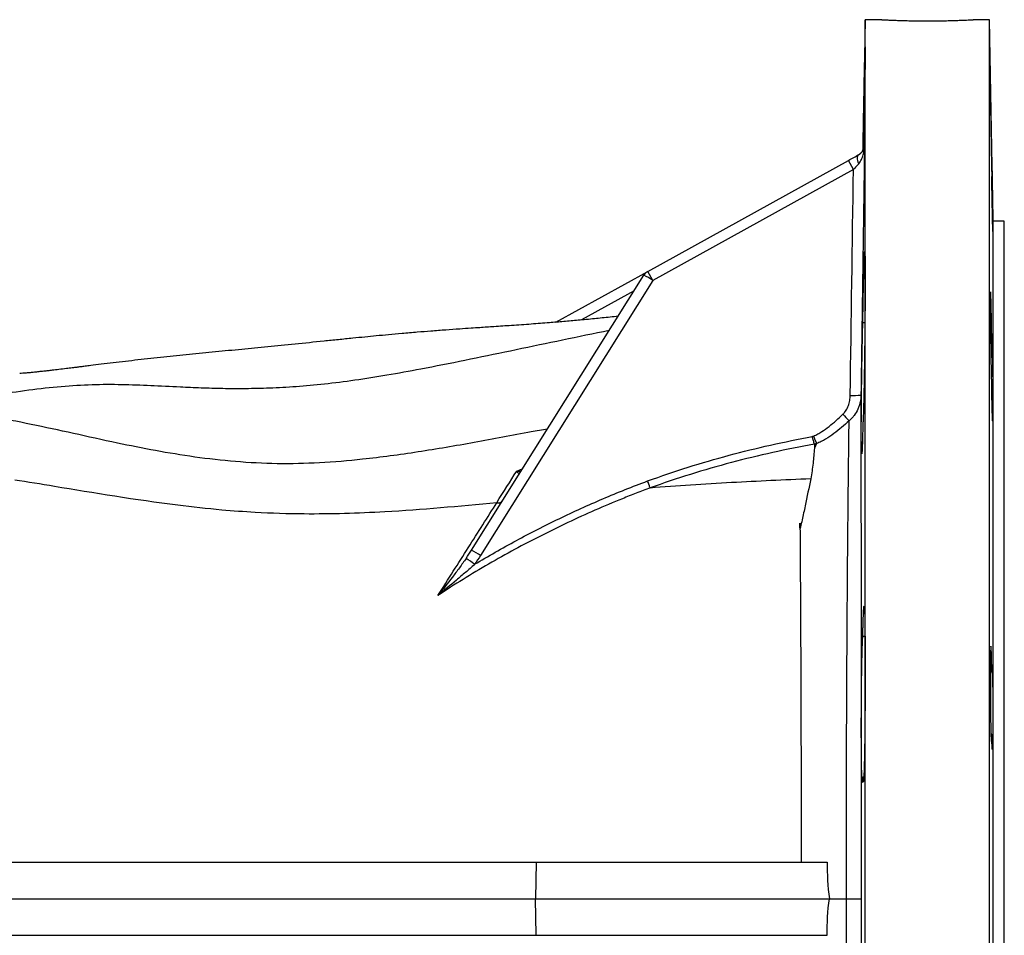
# Model space of a CAD drawing. Header units: millimetres. Extents: x 2453 to 4632, y 822 to 5880.
# Tile 9 of 14: x 4094 to 4632, y 1444 to 1944. Entities that reach past the tile are written whole.
import ezdxf

# ---------------------------------------------------------------- set-up
doc = ezdxf.new("R2010")
doc.units = ezdxf.units.MM
doc.header["$LTSCALE"] = 2

msp = doc.modelspace()

# ---------------------------------------------------------------- linework, layer by layer
at = {"color": 7, "linetype": 'Continuous', "lineweight": 25}
for p, q in [((4556.15, 1944.42), (4554.91, 1873.32)), ((4565.23, 1944.42), (4556.15, 1944.42)), ((4556.15, 1464.42), (4556.15, 1944.42)), ((4624.15, 1944.42), (4615.15, 1944.42)), ((4626.07, 1834.42), (4624.15, 1944.42)), ((4624.15, 1464.42), (4624.15, 1944.42)), ((4437.5, 1807), (4547.03, 1867.6)), ((4549.79, 1862.63), (4547.03, 1867.6)), ((4549.79, 1862.63), (4440.26, 1802.02)), ((4632.15, 1834.42), (4626.07, 1834.42)), ((4626.07, 1464.42), (4626.07, 1834.42)), ((4632.15, 1464.42), (4632.15, 1834.42)), ((4387.28, 1779.21), (4437.5, 1807)), ((4440.26, 1802.02), (4437.5, 1807)), ((4341.17, 1654.71), (4435.33, 1804.94)), ((4440.26, 1802.02), (4346.1, 1651.8)), ((4556.02, 1778.87), (4554.87, 1778.87)), ((4624.67, 1769), (4625.31, 1769)), ((4529.67, 1712.97), (4528.43, 1710.38)), ((4556.07, 1607.58), (4554.87, 1607.58)), ((4624.55, 1588.45), (4625.31, 1588.45)), ((4625.31, 1554.17), (4624.84, 1554.17)), ((4554.87, 1530.91), (4555.41, 1530.91)), ((3908.88, 1484.42), (4376.4, 1484.42)), ((4376.4, 1484.42), (4376.05, 1464.42)), ((4376.4, 1484.42), (4535.48, 1484.42)), ((3909.75, 1464.42), (4376.05, 1464.42)), ((4376.4, 1444.42), (4376.05, 1464.42)), ((4376.05, 1464.42), (4536.6, 1464.42)), ((4536.6, 1464.42), (4545.9, 1464.42)), ((4556.15, 984.42), (4556.15, 1464.42)), ((4624.15, 984.42), (4624.15, 1464.42)), ((4626.07, 1094.42), (4626.07, 1464.42)), ((4632.15, 1094.42), (4632.15, 1464.42)), ((3908.88, 1444.42), (4376.4, 1444.42)), ((4376.4, 1444.42), (4535.48, 1444.42))]:
    msp.add_line(p, q, dxfattribs=at)
at = {"color": 8, "linetype": 'Continuous', "lineweight": 25}
for p, q in [((4429.91, 1796.3), (4401.24, 1780.44)), ((4365.85, 1697.96), (4369.14, 1699.33))]:
    msp.add_line(p, q, dxfattribs=at)
at = {"color": 7, "linetype": 'Continuous', "lineweight": 25, "flags": 128}
for points in [[(4552.62, 1865.75), (4552.31, 1866.61), (4552.09, 1867.44), (4551.95, 1868.22), (4551.91, 1868.93), (4551.96, 1869.54), (4552.11, 1870.06), (4552.34, 1870.45), (4552.66, 1870.72)], [(4545.9, 1464.42), (4547.61, 1464.42), (4549.16, 1464.42), (4550.53, 1464.42), (4551.69, 1464.42), (4552.61, 1464.42), (4553.3, 1464.42), (4553.73, 1464.42), (4553.9, 1464.42)]]:
    msp.add_lwpolyline(points, dxfattribs=at)
at = {"color": 7, "linetype": 'Continuous', "lineweight": 25}
for centre, radius, start, end in [((4440.41, 1801.75), 6, 118.9568, 147.923), ((4409.55, 1755.64), 55.63, 56.4938, 62.3952), ((4549.87, 1772.11), 32.9, 266.7839, 276.9851), ((4726.71, 1904.07), 253.12, 223.7825, 224.8862), ((4315.39, 1605.41), 55.63, 56.4938, 62.3952), ((4285.16, 1571.31), 95.15, 52.7016, 56.0852)]:
    msp.add_arc(centre, radius, start, end, dxfattribs=at)
for points, knots in [([(4565.23, 1944.41), (4565.21, 1944.41), (4565.13, 1944.42), (4565.71, 1944.39), (4566.99, 1944.32), (4568.95, 1944.23), (4571.52, 1944.13), (4574.59, 1944.01), (4578.14, 1943.91), (4582, 1943.83), (4586.12, 1943.78), (4590.32, 1943.76), (4594.55, 1943.78), (4598.62, 1943.84), (4602.48, 1943.92), (4605.96, 1944.02), (4609.03, 1944.13), (4611.53, 1944.24), (4613.44, 1944.33), (4614.85, 1944.4), (4615.04, 1944.41), (4615.15, 1944.42)], [0, 0, 0, 0, 0.018969, 0.0733839, 0.1262368, 0.1806198, 0.2335223, 0.287956, 0.3409073, 0.3953956, 0.4483187, 0.5027801, 0.5556419, 0.6100368, 0.6628999, 0.7172926, 0.7702175, 0.8246755, 0.8776264, 0.9321155, 1, 1, 1, 1]), ([(4555, 1873.48), (4555.02, 1874.44), (4555.07, 1878.01), (4555.19, 1884.47), (4555.33, 1892.49), (4555.47, 1900.23), (4555.6, 1907.44), (4555.73, 1913.92), (4555.84, 1919.49), (4555.94, 1923.97), (4556.02, 1927.28), (4556.08, 1929.26), (4556.13, 1929.92), (4556.15, 1929.18), (4556.15, 1927.13), (4556.13, 1923.75), (4556.09, 1919.21), (4556.02, 1913.59), (4555.94, 1907.07), (4555.85, 1899.82), (4555.73, 1892.07), (4555.61, 1884.03), (4555.52, 1878.27), (4555.46, 1875.34), (4555.46, 1875.05)], [0, 0, 0, 0, 0.017796, 0.066643, 0.115491, 0.164343, 0.213195, 0.262045, 0.310896, 0.359743, 0.408589, 0.457429, 0.506269, 0.555103, 0.603938, 0.652769, 0.701601, 0.750433, 0.799265, 0.848102, 0.896938, 0.945781, 0.994623, 1, 1, 1, 1]), ([(4624.55, 1907.69), (4624.55, 1907.69), (4624.54, 1907.81), (4624.53, 1907.37), (4624.53, 1906.32), (4624.54, 1904.47), (4624.57, 1902.01), (4624.6, 1898.95), (4624.65, 1895.42), (4624.7, 1891.49), (4624.77, 1887.29), (4624.84, 1882.93), (4624.91, 1878.53), (4624.99, 1874.22), (4625.06, 1870.12), (4625.14, 1866.37), (4625.23, 1862.22), (4625.28, 1860.09), (4625.31, 1858.75)], [0, 0, 0, 0, 0.002129, 0.06574, 0.129351, 0.192958, 0.256565, 0.320173, 0.383781, 0.447395, 0.511009, 0.574632, 0.638255, 0.701885, 0.765516, 0.82915, 0.892785, 1, 1, 1, 1]), ([(4625.31, 1867.94), (4625.3, 1868.76), (4625.27, 1870.85), (4625.21, 1874.5), (4625.14, 1878.81), (4625.07, 1883.21), (4624.99, 1887.57), (4624.91, 1891.76), (4624.84, 1895.67), (4624.77, 1899.17), (4624.71, 1902.19), (4624.65, 1904.6), (4624.6, 1906.43), (4624.58, 1907.04), (4624.57, 1907.35)], [0, 0, 0, 0, 0.055864, 0.141684, 0.227505, 0.313336, 0.399166, 0.485005, 0.570843, 0.656682, 0.74252, 0.828351, 0.914181, 1, 1, 1, 1]), ([(4552.54, 1870.65), (4552.86, 1870.83), (4553.13, 1871.01), (4553.61, 1871.4), (4553.82, 1871.6), (4554.39, 1872.22), (4554.68, 1872.64), (4555.14, 1873.52), (4555.3, 1873.96), (4555.46, 1874.64), (4555.5, 1874.86), (4555.55, 1875.31), (4555.57, 1875.54), (4555.57, 1875.77)], [0, 0, 0, 0, 0.125, 0.125, 0.25, 0.25, 0.5, 0.5, 0.75, 0.75, 0.875, 0.875, 1, 1, 1, 1]), ([(4552.62, 1865.75), (4552.94, 1866.1), (4553.22, 1866.47), (4553.72, 1867.24), (4553.94, 1867.64), (4554.53, 1868.87), (4554.84, 1869.73), (4555.32, 1871.46), (4555.5, 1872.34), (4555.68, 1873.68), (4555.73, 1874.13), (4555.8, 1875.02), (4555.82, 1875.47), (4555.83, 1875.92)], [0, 0, 0, 0, 0.125, 0.125, 0.25, 0.25, 0.5, 0.5, 0.75, 0.75, 0.875, 0.875, 1, 1, 1, 1]), ([(4552.66, 1870.72), (4552.98, 1870.89), (4553.25, 1871.08), (4553.75, 1871.47), (4553.97, 1871.68), (4554.56, 1872.31), (4554.86, 1872.74), (4555.34, 1873.63), (4555.51, 1874.08), (4555.69, 1874.77), (4555.74, 1875), (4555.8, 1875.46), (4555.82, 1875.69), (4555.83, 1875.92)], [0, 0, 0, 0, 0.125, 0.125, 0.25, 0.25, 0.5, 0.5, 0.75, 0.75, 0.875, 0.875, 1, 1, 1, 1]), ([(4555.57, 1875.77), (4555.61, 1875.79), (4555.65, 1875.81), (4555.7, 1875.84), (4555.74, 1875.86), (4555.78, 1875.89), (4555.83, 1875.92)], [0, 0, 0, 0, 0.00886035, 0.00886035, 0.00886035, 0.01769109, 0.01769109, 0.01769109, 0.01769109]), ([(4547.03, 1867.6), (4548.01, 1868.14), (4548.98, 1868.68), (4550.86, 1869.72), (4551.78, 1870.23), (4552.66, 1870.72)], [0, 0, 0, 0, 0.5, 0.5, 1, 1, 1, 1]), ([(4625.31, 1867.94), (4625.33, 1867.31), (4625.34, 1866.62), (4625.37, 1865.14), (4625.39, 1864.36), (4625.42, 1862.72), (4625.43, 1861.87), (4625.46, 1860.52), (4625.47, 1860.06), (4625.49, 1859.13), (4625.5, 1858.66), (4625.52, 1857.24), (4625.54, 1856.27), (4625.56, 1854.79), (4625.57, 1854.3), (4625.59, 1853.29), (4625.6, 1852.78), (4625.64, 1850.25), (4625.68, 1848.25), (4625.72, 1845.77), (4625.73, 1845.27), (4625.74, 1844.3), (4625.75, 1843.82), (4625.77, 1842.4), (4625.79, 1841.48), (4625.81, 1839.69), (4625.83, 1838.82), (4625.85, 1837.17), (4625.86, 1836.39), (4625.88, 1834.91), (4625.89, 1834.22), (4625.9, 1832.97), (4625.91, 1832.4), (4625.92, 1831.37), (4625.92, 1830.9), (4625.93, 1830.12), (4625.93, 1829.79), (4625.93, 1829.27), (4625.93, 1829.08), (4625.92, 1828.83), (4625.92, 1828.78), (4625.91, 1828.8), (4625.9, 1828.89), (4625.89, 1829.19), (4625.88, 1829.42), (4625.85, 1830.28), (4625.83, 1831.11), (4625.77, 1833.29), (4625.74, 1834.59), (4625.69, 1836.85), (4625.68, 1837.66), (4625.64, 1839.33), (4625.63, 1840.2), (4625.59, 1842.01), (4625.57, 1842.95), (4625.54, 1844.88), (4625.52, 1845.86), (4625.49, 1847.83), (4625.47, 1848.83), (4625.43, 1850.85), (4625.42, 1851.88), (4625.39, 1853.88), (4625.37, 1854.87), (4625.35, 1856.34), (4625.34, 1856.83), (4625.33, 1857.8), (4625.32, 1858.28), (4625.31, 1858.75)], [0, 0, 0, 0, 0.03125, 0.03125, 0.0625, 0.0625, 0.09375, 0.09375, 0.109375, 0.109375, 0.125, 0.125, 0.15625, 0.15625, 0.171875, 0.171875, 0.1875, 0.1875, 0.25, 0.25, 0.265625, 0.265625, 0.28125, 0.28125, 0.3125, 0.3125, 0.34375, 0.34375, 0.375, 0.375, 0.40625, 0.40625, 0.4375, 0.4375, 0.46875, 0.46875, 0.5, 0.5, 0.53125, 0.53125, 0.5625, 0.5625, 0.59375, 0.59375, 0.625, 0.625, 0.6875, 0.6875, 0.75, 0.75, 0.78125, 0.78125, 0.8125, 0.8125, 0.84375, 0.84375, 0.875, 0.875, 0.90625, 0.90625, 0.9375, 0.9375, 0.96875, 0.96875, 0.984375, 0.984375, 1, 1, 1, 1]), ([(4552.62, 1865.75), (4552.16, 1865.25), (4551.69, 1864.74), (4550.75, 1863.69), (4550.27, 1863.16), (4549.79, 1862.63)], [0, 0, 0, 0, 0.5, 0.5, 1, 1, 1, 1]), ([(4554.87, 1778.87), (4554.89, 1779.94), (4554.91, 1781.01), (4554.94, 1783.11), (4554.96, 1784.15), (4555.01, 1787.23), (4555.05, 1789.22), (4555.1, 1792.13), (4555.12, 1793.08), (4555.16, 1794.96), (4555.18, 1795.89), (4555.24, 1798.6), (4555.27, 1800.3), (4555.35, 1803.51), (4555.39, 1805.02), (4555.44, 1807.14), (4555.46, 1807.82), (4555.5, 1809.12), (4555.52, 1809.73), (4555.57, 1811.48), (4555.6, 1812.52), (4555.66, 1813.88), (4555.67, 1814.3), (4555.71, 1815.08), (4555.72, 1815.44), (4555.77, 1816.4), (4555.83, 1817.39), (4555.88, 1817.8), (4555.92, 1817.89), (4555.93, 1817.88), (4555.96, 1817.79), (4555.97, 1817.71), (4556, 1817.36), (4556.02, 1816.98), (4556.05, 1816.2), (4556.06, 1815.91), (4556.07, 1815.24), (4556.08, 1814.87), (4556.1, 1813.66), (4556.11, 1812.72), (4556.13, 1810.6), (4556.14, 1809.41), (4556.14, 1807.43), (4556.15, 1806.74), (4556.15, 1805.31), (4556.15, 1804.57), (4556.15, 1802.27), (4556.15, 1800.65), (4556.14, 1798.07), (4556.14, 1797.18), (4556.13, 1795.36), (4556.13, 1794.42), (4556.11, 1791.58), (4556.1, 1789.63), (4556.07, 1785.62), (4556.06, 1783.56), (4556.03, 1780.39), (4556.02, 1779.32), (4556, 1777.18), (4555.99, 1776.1), (4555.96, 1772.88), (4555.93, 1770.72), (4555.9, 1767.48), (4555.88, 1766.4), (4555.86, 1764.23), (4555.84, 1763.14), (4555.8, 1759.92), (4555.77, 1757.82), (4555.71, 1753.7), (4555.67, 1751.67), (4555.62, 1748.71), (4555.6, 1747.73), (4555.57, 1745.82), (4555.55, 1744.89), (4555.5, 1742.17), (4555.46, 1740.43), (4555.41, 1737.96), (4555.39, 1737.16), (4555.35, 1735.6), (4555.33, 1734.84), (4555.27, 1732.67), (4555.24, 1731.34), (4555.16, 1728.92), (4555.12, 1727.83), (4555.07, 1726.38), (4555.05, 1725.93), (4555.01, 1725.1), (4554.99, 1724.73), (4554.94, 1723.7), (4554.91, 1723.15), (4554.87, 1722.75)], [0, 0, 0, 0, 0.015625, 0.015625, 0.03125, 0.03125, 0.0625, 0.0625, 0.078125, 0.078125, 0.09375, 0.09375, 0.125, 0.125, 0.15625, 0.15625, 0.171875, 0.171875, 0.1875, 0.1875, 0.21875, 0.21875, 0.234375, 0.234375, 0.25, 0.25, 0.28125, 0.3125, 0.3125, 0.328125, 0.328125, 0.34375, 0.34375, 0.375, 0.375, 0.390625, 0.390625, 0.40625, 0.40625, 0.4375, 0.4375, 0.46875, 0.46875, 0.484375, 0.484375, 0.5, 0.5, 0.53125, 0.53125, 0.546875, 0.546875, 0.5625, 0.5625, 0.59375, 0.59375, 0.625, 0.625, 0.640625, 0.640625, 0.65625, 0.65625, 0.6875, 0.6875, 0.703125, 0.703125, 0.71875, 0.71875, 0.75, 0.75, 0.78125, 0.78125, 0.796875, 0.796875, 0.8125, 0.8125, 0.84375, 0.84375, 0.859375, 0.859375, 0.875, 0.875, 0.90625, 0.90625, 0.9375, 0.9375, 0.953125, 0.953125, 0.96875, 0.96875, 1, 1, 1, 1]), ([(4624.66, 1795.88), (4624.66, 1795.88), (4624.64, 1796), (4624.61, 1795.56), (4624.57, 1794.51), (4624.55, 1792.66), (4624.53, 1790.2), (4624.53, 1787.15), (4624.54, 1783.62), (4624.57, 1779.69), (4624.6, 1775.49), (4624.64, 1771.12), (4624.7, 1766.73), (4624.76, 1762.42), (4624.83, 1758.32), (4624.9, 1754.56), (4624.98, 1751.22), (4625.05, 1748.42), (4625.13, 1746.22), (4625.2, 1744.72), (4625.26, 1743.96), (4625.29, 1743.94), (4625.3, 1743.93)], [0, 0, 0, 0, 0.001707, 0.055404, 0.1091, 0.162789, 0.216478, 0.270162, 0.323845, 0.377527, 0.431209, 0.484894, 0.538578, 0.59227, 0.645961, 0.699659, 0.753358, 0.807062, 0.860766, 0.914471, 0.968176, 1, 1, 1, 1]), ([(4625.31, 1769), (4625.28, 1771.27), (4625.23, 1775), (4625.15, 1779.94), (4625.07, 1783.85), (4625, 1787.36), (4624.92, 1790.38), (4624.85, 1792.79), (4624.78, 1794.62), (4624.73, 1795.23), (4624.71, 1795.54)], [0, 0, 0, 0, 0.180548, 0.297599, 0.41465, 0.531718, 0.648785, 0.765858, 0.882932, 1, 1, 1, 1]), ([(4421.24, 1782.46), (4419.77, 1782.3), (4415.44, 1781.83), (4408.17, 1781.09), (4399.75, 1780.28), (4391.56, 1779.56), (4383.03, 1778.85), (4373.62, 1778.13), (4363.37, 1777.41), (4354.02, 1776.79), (4346.76, 1776.3), (4340.46, 1775.88), (4334.25, 1775.46), (4326.9, 1774.93), (4319.18, 1774.35), (4311.2, 1773.7), (4303.53, 1773.05), (4296.01, 1772.37), (4289.27, 1771.73), (4282.74, 1771.1), (4275.8, 1770.41), (4268.33, 1769.66), (4257.7, 1768.57), (4244.66, 1767.23), (4229.77, 1765.74), (4215.52, 1764.35), (4201.39, 1763.01), (4187.11, 1761.63), (4172.7, 1760.15), (4161.29, 1758.88), (4152.15, 1757.82), (4145.44, 1757.02), (4139.11, 1756.25), (4134.01, 1755.62), (4130.28, 1755.16), (4127.72, 1754.84), (4125.35, 1754.55), (4122.82, 1754.24), (4119.56, 1753.84), (4115.89, 1753.4), (4112.46, 1752.99), (4109.72, 1752.67), (4107.33, 1752.41), (4104.85, 1752.14), (4102.74, 1751.92), (4101.23, 1751.76), (4100.19, 1751.66), (4099.27, 1751.58), (4098.38, 1751.5), (4097.35, 1751.41), (4095.99, 1751.29), (4095.01, 1751.22), (4094.45, 1751.18)], [0, 0, 0, 0, 0.010193, 0.030076, 0.050808, 0.069423, 0.088064, 0.11149, 0.136545, 0.159043, 0.177258, 0.188119, 0.202039, 0.219117, 0.237926, 0.255259, 0.275114, 0.292664, 0.308937, 0.324144, 0.34072, 0.360672, 0.381274, 0.424544, 0.467886, 0.510899, 0.554835, 0.598372, 0.641541, 0.687403, 0.710229, 0.733051, 0.755788, 0.776204, 0.787288, 0.797023, 0.805532, 0.816262, 0.830797, 0.850218, 0.867717, 0.880069, 0.893258, 0.90998, 0.925861, 0.935134, 0.943443, 0.951286, 0.9587, 0.967697, 0.981488, 1, 1, 1, 1]), ([(4416.3, 1774.58), (4415.27, 1774.38), (4405.72, 1772.55), (4387.78, 1768.78), (4362.57, 1763.51), (4337.81, 1758.35), (4315.3, 1753.89), (4295.19, 1750.24), (4277.52, 1747.43), (4260.79, 1745.29), (4245.2, 1743.9), (4230.8, 1743.12), (4217.46, 1742.83), (4205.02, 1742.91), (4193.25, 1743.25), (4180.05, 1743.83), (4165.75, 1744.58), (4150.16, 1745.17), (4134.13, 1745.17), (4117.21, 1744.16), (4099.47, 1742.19), (4077.65, 1738.85), (4056.9, 1734.95), (4042.31, 1731.62), (4037.7, 1730.57)], [0, 0, 0, 0, 0.00616, 0.0575, 0.108486, 0.158404, 0.206663, 0.243831, 0.279696, 0.314477, 0.348672, 0.382892, 0.416986, 0.451832, 0.487545, 0.52412, 0.580945, 0.638791, 0.696729, 0.754282, 0.811507, 0.868615, 0.958483, 1, 1, 1, 1]), ([(4554.87, 1722.75), (4554.85, 1721.63), (4554.83, 1720.56), (4554.79, 1719.03), (4554.78, 1718.53), (4554.75, 1717.56), (4554.74, 1717.09), (4554.68, 1714.82), (4554.63, 1713.24), (4554.56, 1711.25), (4554.53, 1710.65), (4554.48, 1709.6), (4554.44, 1708.69), (4554.4, 1708.07), (4554.36, 1707.71), (4554.35, 1707.61), (4554.33, 1707.45), (4554.32, 1707.38), (4554.27, 1707.16), (4554.24, 1707.28), (4554.2, 1707.81), (4554.19, 1707.93), (4554.17, 1708.21), (4554.17, 1708.37), (4554.15, 1708.91), (4554.13, 1709.34), (4554.1, 1710.83), (4554.08, 1712.1), (4554.06, 1715.19), (4554.05, 1716.98), (4554.05, 1721.01), (4554.06, 1723.21), (4554.08, 1726.76), (4554.08, 1727.98), (4554.1, 1729.89), (4554.1, 1730.54), (4554.11, 1731.84), (4554.12, 1732.49), (4554.15, 1735.79), (4554.17, 1738.51), (4554.22, 1742.72), (4554.24, 1744.15), (4554.27, 1746.97), (4554.31, 1749.79), (4554.35, 1752.59), (4554.39, 1755.38), (4554.42, 1756.78), (4554.48, 1760.86), (4554.53, 1763.48), (4554.59, 1766.6), (4554.6, 1767.21), (4554.63, 1768.43), (4554.64, 1769.04), (4554.68, 1770.8), (4554.7, 1771.93), (4554.75, 1774.08), (4554.78, 1775.11), (4554.83, 1777.06), (4554.85, 1777.99), (4554.87, 1778.87)], [0, 0, 0, 0, 0.03125, 0.03125, 0.046875, 0.046875, 0.0625, 0.0625, 0.125, 0.125, 0.15625, 0.15625, 0.1875, 0.21875, 0.21875, 0.234375, 0.234375, 0.25, 0.25, 0.3125, 0.3125, 0.328125, 0.328125, 0.34375, 0.34375, 0.375, 0.375, 0.4375, 0.4375, 0.5, 0.5, 0.5625, 0.5625, 0.59375, 0.59375, 0.609375, 0.609375, 0.625, 0.625, 0.6875, 0.6875, 0.71875, 0.71875, 0.75, 0.78125, 0.78125, 0.8125, 0.8125, 0.875, 0.875, 0.890625, 0.890625, 0.90625, 0.90625, 0.9375, 0.9375, 0.96875, 0.96875, 1, 1, 1, 1]), ([(4625.31, 1769), (4625.34, 1768.69), (4625.37, 1768.12), (4625.41, 1767.06), (4625.42, 1766.84), (4625.43, 1766.35), (4625.44, 1766.1), (4625.47, 1765.29), (4625.49, 1764.69), (4625.51, 1763.71), (4625.52, 1763.37), (4625.54, 1762.67), (4625.55, 1762.3), (4625.57, 1761.16), (4625.59, 1760.37), (4625.63, 1758.7), (4625.64, 1757.83), (4625.68, 1756), (4625.69, 1755.06), (4625.73, 1753.15), (4625.74, 1752.18), (4625.77, 1750.19), (4625.79, 1749.17), (4625.83, 1746.14), (4625.85, 1744.14), (4625.89, 1740.18), (4625.9, 1738.3), (4625.92, 1735.66), (4625.92, 1734.8), (4625.93, 1733.18), (4625.93, 1732.42), (4625.93, 1730.25), (4625.92, 1729.04), (4625.91, 1727.56), (4625.9, 1727.13), (4625.89, 1726.39), (4625.88, 1726.1), (4625.86, 1725.63), (4625.85, 1725.46), (4625.83, 1725.26), (4625.81, 1725.24), (4625.79, 1725.32), (4625.77, 1725.43), (4625.74, 1725.79), (4625.73, 1726.04), (4625.69, 1726.67), (4625.68, 1727.05), (4625.65, 1727.71), (4625.64, 1727.94), (4625.63, 1728.45), (4625.62, 1728.72), (4625.57, 1730.14), (4625.54, 1731.47), (4625.49, 1733.41), (4625.49, 1733.81), (4625.47, 1734.62), (4625.46, 1735.04), (4625.43, 1736.31), (4625.42, 1737.2), (4625.39, 1738.57), (4625.39, 1739.04), (4625.37, 1739.99), (4625.36, 1740.47), (4625.34, 1741.93), (4625.33, 1742.91), (4625.31, 1743.9)], [0, 0, 0, 0, 0.0625, 0.0625, 0.078125, 0.078125, 0.09375, 0.09375, 0.125, 0.125, 0.140625, 0.140625, 0.15625, 0.15625, 0.1875, 0.1875, 0.21875, 0.21875, 0.25, 0.25, 0.28125, 0.28125, 0.3125, 0.3125, 0.375, 0.375, 0.4375, 0.4375, 0.46875, 0.46875, 0.5, 0.5, 0.5625, 0.5625, 0.59375, 0.59375, 0.625, 0.625, 0.65625, 0.65625, 0.6875, 0.6875, 0.71875, 0.71875, 0.75, 0.75, 0.78125, 0.78125, 0.796875, 0.796875, 0.8125, 0.8125, 0.875, 0.875, 0.890625, 0.890625, 0.90625, 0.90625, 0.9375, 0.9375, 0.953125, 0.953125, 0.96875, 0.96875, 1, 1, 1, 1]), ([(4543.96, 1728.93), (4544.31, 1729.26), (4544.63, 1729.62), (4545.22, 1730.36), (4545.5, 1730.75), (4546.26, 1731.96), (4546.67, 1732.81), (4547.17, 1734.14), (4547.31, 1734.6), (4547.56, 1735.51), (4547.67, 1735.97), (4547.92, 1737.36), (4548.01, 1738.3), (4548.03, 1739.26)], [0, 0, 0, 0, 0.125, 0.125, 0.25, 0.25, 0.5, 0.5, 0.625, 0.625, 0.75, 0.75, 1, 1, 1, 1]), ([(4553.87, 1739.45), (4553.85, 1738.11), (4553.7, 1736.8), (4553.27, 1734.87), (4553.1, 1734.24), (4552.68, 1732.98), (4552.44, 1732.35), (4551.62, 1730.54), (4550.95, 1729.4), (4549.75, 1727.81), (4549.31, 1727.29), (4548.38, 1726.32), (4547.89, 1725.87), (4547.37, 1725.44)], [0, 0, 0, 0, 0.25, 0.25, 0.375, 0.375, 0.5, 0.5, 0.75, 0.75, 0.875, 0.875, 1, 1, 1, 1]), ([(4553.87, 1739.45), (4553.87, 1731.37), (4553.88, 1722.74), (4553.88, 1704.37), (4553.88, 1694.63), (4553.88, 1681.73), (4553.88, 1679.11), (4553.88, 1673.84), (4553.88, 1671.18), (4553.89, 1663.13), (4553.89, 1657.67), (4553.89, 1641.03), (4553.89, 1629.56), (4553.89, 1605.91), (4553.89, 1593.73), (4553.89, 1578.02), (4553.89, 1574.86), (4553.9, 1568.54), (4553.9, 1565.36), (4553.9, 1555.83), (4553.9, 1549.43), (4553.9, 1530.16), (4553.9, 1517.19), (4553.9, 1491), (4553.9, 1477.77), (4553.9, 1464.42)], [0, 0, 0, 0, 0.125, 0.125, 0.25, 0.25, 0.28125, 0.28125, 0.3125, 0.3125, 0.375, 0.375, 0.5, 0.5, 0.625, 0.625, 0.65625, 0.65625, 0.6875, 0.6875, 0.75, 0.75, 0.875, 0.875, 1, 1, 1, 1]), ([(4382.64, 1720.87), (4379.69, 1720.34), (4366.27, 1717.93), (4342.71, 1713.44), (4311.99, 1708.18), (4283.84, 1704.35), (4258.19, 1702.22), (4234.99, 1701.68), (4212.13, 1702.88), (4189.95, 1705.45), (4168.45, 1709.01), (4146.24, 1713.47), (4123.49, 1718.53), (4100.5, 1723.55), (4078.63, 1727.78), (4064.21, 1729.17), (4057.14, 1729.85)], [0, 0, 0, 0, 0.024267, 0.1103606, 0.1959123, 0.2807929, 0.3470512, 0.4130962, 0.4791663, 0.5453251, 0.6117401, 0.6784932, 0.7590538, 0.840095, 0.9215439, 1, 1, 1, 1]), ([(4528, 1717.06), (4528.77, 1717.39), (4529.53, 1717.77), (4531, 1718.58), (4531.72, 1719.01), (4533.82, 1720.36), (4535.16, 1721.33), (4539.08, 1724.39), (4541.55, 1726.62), (4543.96, 1728.93)], [0, 0, 0, 0, 0.125, 0.125, 0.25, 0.25, 0.5, 0.5, 1, 1, 1, 1]), ([(4547.37, 1725.44), (4546.05, 1724.2), (4544.7, 1722.98), (4541.94, 1720.63), (4540.53, 1719.49), (4537.61, 1717.33), (4536.11, 1716.31), (4533.77, 1714.92), (4532.97, 1714.49), (4531.35, 1713.68), (4530.51, 1713.3), (4529.67, 1712.97)], [0, 0, 0, 0, 0.25, 0.25, 0.5, 0.5, 0.75, 0.75, 0.875, 0.875, 1, 1, 1, 1]), ([(4545.9, 1464.42), (4545.9, 1476.98), (4545.91, 1489.42), (4545.93, 1514.08), (4545.96, 1526.3), (4546.02, 1550.5), (4546.06, 1562.48), (4546.14, 1580.29), (4546.17, 1586.14), (4546.23, 1597.67), (4546.27, 1603.36), (4546.37, 1620.16), (4546.45, 1631.03), (4546.6, 1652.11), (4546.69, 1662.33), (4546.81, 1674.67), (4546.83, 1677.11), (4546.88, 1681.92), (4546.9, 1684.3), (4546.98, 1691.33), (4547.03, 1695.89), (4547.17, 1709.2), (4547.27, 1717.57), (4547.37, 1725.44)], [0, 0, 0, 0, 0.125, 0.125, 0.25, 0.25, 0.375, 0.375, 0.4375, 0.4375, 0.5, 0.5, 0.625, 0.625, 0.75, 0.75, 0.78125, 0.78125, 0.8125, 0.8125, 0.875, 0.875, 1, 1, 1, 1]), ([(4437.35, 1692.51), (4444.65, 1695.2), (4452.01, 1697.71), (4466.83, 1702.38), (4474.3, 1704.54), (4496.84, 1710.56), (4512.01, 1713.93), (4527.3, 1716.79)], [0, 0, 0, 0, 0.25, 0.25, 0.5, 0.5, 1, 1, 1, 1]), ([(4528.4, 1712.65), (4528.34, 1712.9), (4528.27, 1713.19), (4528.1, 1713.81), (4528.01, 1714.15), (4527.82, 1714.86), (4527.73, 1715.23), (4527.52, 1715.99), (4527.41, 1716.39), (4527.3, 1716.79)], [0, 0, 0, 0, 0.25, 0.25, 0.5, 0.5, 0.75, 0.75, 1, 1, 1, 1]), ([(4529.67, 1713.02), (4529.57, 1713.27), (4529.46, 1713.54), (4529.21, 1714.14), (4529.07, 1714.47), (4528.79, 1715.16), (4528.64, 1715.52), (4528.32, 1716.28), (4528.16, 1716.67), (4528, 1717.06)], [0, 0, 0, 0, 0.25, 0.25, 0.5, 0.5, 0.75, 0.75, 1, 1, 1, 1]), ([(4528.4, 1712.65), (4513.17, 1709.84), (4498.05, 1706.52), (4475.58, 1700.58), (4468.14, 1698.45), (4453.36, 1693.83), (4446.02, 1691.35), (4438.75, 1688.69)], [0, 0, 0, 0, 0.5, 0.5, 0.75, 0.75, 1, 1, 1, 1]), ([(4528.43, 1710.38), (4528.26, 1707.72), (4528.01, 1704.99), (4527.36, 1699.42), (4526.96, 1696.57), (4526.42, 1693.65)], [0, 0, 0, 0, 0.5, 0.5, 1, 1, 1, 1]), ([(4529.67, 1712.97), (4529.67, 1712.98), (4529.68, 1712.99), (4529.68, 1713), (4529.68, 1713.01), (4529.68, 1713.02), (4529.67, 1713.02)], [0, 0, 0, 0, 0.00002112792, 0.00002112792, 0.00002112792, 0.00003773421, 0.00003773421, 0.00003773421, 0.00003773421]), ([(4367.28, 1696.36), (4367.25, 1696.31), (4367.19, 1696.32), (4367.03, 1696.44), (4366.92, 1696.54), (4366.67, 1696.83), (4366.53, 1697), (4366.21, 1697.43), (4366.04, 1697.68), (4365.85, 1697.96)], [0, 0, 0, 0, 0.25, 0.25, 0.5, 0.5, 0.75, 0.75, 1, 1, 1, 1]), ([(4354.95, 1680.66), (4334.44, 1678.62), (4299.5, 1675.46), (4255.67, 1674.12), (4225.93, 1675.01), (4202.73, 1676.73), (4165.26, 1680.84), (4127.13, 1687.29), (4098.78, 1691.92), (4091.71, 1693.03)], [0.3088393, 0.3088393, 0.3088393, 0.3088393, 0.3821756, 0.4349737, 0.4666526, 0.4880574, 0.5165971, 0.5998378, 0.6283015, 0.6283015, 0.6283015, 0.6283015]), ([(4438.75, 1688.68), (4437.48, 1688.22), (4436.2, 1687.74), (4433.66, 1686.79), (4432.4, 1686.31), (4428.6, 1684.85), (4426.08, 1683.85), (4418.53, 1680.81), (4413.54, 1678.71), (4398.64, 1672.18), (4388.83, 1667.54), (4369.46, 1657.73), (4359.91, 1652.58), (4341.1, 1641.71), (4331.87, 1636.01), (4322.84, 1629.98)], [0, 0, 0, 0, 0.03125, 0.03125, 0.0625, 0.0625, 0.125, 0.125, 0.25, 0.25, 0.5, 0.5, 0.75, 0.75, 1, 1, 1, 1]), ([(4342.82, 1647), (4350.33, 1651.51), (4357.94, 1655.83), (4373.36, 1664.14), (4381.17, 1668.13), (4396.94, 1675.74), (4404.9, 1679.37), (4421, 1686.23), (4429.13, 1689.48), (4437.35, 1692.51)], [0, 0, 0, 0, 0.25, 0.25, 0.5, 0.5, 0.75, 0.75, 1, 1, 1, 1]), ([(4438.75, 1688.69), (4438.57, 1689.18), (4438.36, 1689.76), (4438.06, 1690.59), (4438, 1690.76), (4437.87, 1691.1), (4437.81, 1691.27), (4437.62, 1691.8), (4437.49, 1692.15), (4437.35, 1692.51)], [0, 0, 0, 0, 0.5, 0.5, 0.625, 0.625, 0.75, 0.75, 1, 1, 1, 1]), ([(4526.42, 1693.65), (4511.89, 1693.07), (4482.31, 1691.71), (4453.38, 1689.83), (4438.75, 1688.68)], [0.11343584, 0.11343584, 0.11343584, 0.11343584, 0.1609204, 0.21092841, 0.21092841, 0.21092841, 0.21092841]), ([(4438.75, 1688.69), (4438.75, 1688.69), (4438.75, 1688.68), (4438.75, 1688.68), (4438.75, 1688.68), (4438.75, 1688.68), (4438.75, 1688.68), (4438.75, 1688.68), (4438.75, 1688.68), (4438.75, 1688.68), (4438.75, 1688.68), (4438.75, 1688.68), (4438.75, 1688.68)], [0, 0, 0, 0, 0.000000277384, 0.000000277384, 0.000000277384, 0.000000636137, 0.000000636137, 0.000000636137, 0.000001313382, 0.000001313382, 0.000001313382, 0.000002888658, 0.000002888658, 0.000002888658, 0.000002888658]), ([(4526.42, 1693.65), (4525.46, 1688.84), (4524.44, 1683.92), (4522.83, 1676.36), (4522.28, 1673.8), (4521.42, 1669.94), (4521.14, 1668.64), (4520.8, 1667.17), (4520.76, 1667.01), (4520.7, 1666.77), (4520.68, 1666.68), (4520.65, 1666.58), (4520.64, 1666.56), (4520.63, 1666.53), (4520.62, 1666.52), (4520.61, 1666.51), (4520.61, 1666.5), (4520.6, 1666.51), (4520.6, 1666.51), (4520.58, 1666.56), (4520.58, 1666.6), (4520.57, 1666.79), (4520.56, 1666.95), (4520.56, 1667.27), (4520.56, 1667.43), (4520.55, 1668.22), (4520.54, 1668.86), (4520.54, 1669.49)], [0, 0, 0, 0, 0.5, 0.5, 0.75, 0.75, 0.875, 0.875, 0.890625, 0.890625, 0.898438, 0.898438, 0.900391, 0.900391, 0.901367, 0.901367, 0.901855, 0.901855, 0.902344, 0.902344, 0.90625, 0.90625, 0.921875, 0.921875, 0.9375, 0.9375, 1, 1, 1, 1]), ([(4322.84, 1629.98), (4328.5, 1638.9), (4334.02, 1647.6), (4342.08, 1660.31), (4344.74, 1664.49), (4349.94, 1672.69), (4352.49, 1676.71), (4355, 1680.66)], [0, 0, 0, 0, 0.5, 0.5, 0.75, 0.75, 1, 1, 1, 1]), ([(4355, 1680.66), (4355.36, 1680.62), (4355.69, 1680.6), (4356.32, 1680.64), (4356.61, 1680.69), (4357.13, 1680.86), (4357.36, 1680.97), (4357.76, 1681.26), (4357.92, 1681.43), (4358.04, 1681.62)], [0, 0, 0, 0, 0.25, 0.25, 0.5, 0.5, 0.75, 0.75, 1, 1, 1, 1]), ([(4520.54, 1669.49), (4520.64, 1656.34), (4520.72, 1642.47), (4520.84, 1620.59), (4520.88, 1613.12), (4520.93, 1601.63), (4520.95, 1597.76), (4520.98, 1590.01), (4520.99, 1586.11), (4521.07, 1566.53), (4521.11, 1550.55), (4521.18, 1517.96), (4521.2, 1501.35), (4521.21, 1484.42)], [0, 0, 0, 0, 0.25, 0.25, 0.375, 0.375, 0.4375, 0.4375, 0.5, 0.5, 0.75, 0.75, 1, 1, 1, 1]), ([(4338.25, 1650.27), (4337.04, 1648.51), (4335.79, 1646.78), (4333.27, 1643.36), (4331.99, 1641.66), (4328.12, 1636.61), (4325.49, 1633.29), (4322.84, 1629.98)], [0, 0, 0, 0, 0.25, 0.25, 0.5, 0.5, 1, 1, 1, 1]), ([(4342.82, 1647), (4341.2, 1645.52), (4339.56, 1644.06), (4336.26, 1641.19), (4334.59, 1639.77), (4329.58, 1635.54), (4326.2, 1632.76), (4322.84, 1629.98)], [0, 0, 0, 0, 0.25, 0.25, 0.5, 0.5, 1, 1, 1, 1]), ([(4554.87, 1607.58), (4554.91, 1609.21), (4554.94, 1610.75), (4554.99, 1612.9), (4555.01, 1613.6), (4555.05, 1614.93), (4555.07, 1615.56), (4555.12, 1617.36), (4555.16, 1618.44), (4555.22, 1619.85), (4555.24, 1620.29), (4555.27, 1621.11), (4555.29, 1621.49), (4555.35, 1622.51), (4555.39, 1623.04), (4555.46, 1623.82), (4555.5, 1624.06), (4555.55, 1624.22), (4555.57, 1624.23), (4555.6, 1624.18), (4555.62, 1624.12), (4555.67, 1623.83), (4555.71, 1623.49), (4555.75, 1622.77), (4555.77, 1622.49), (4555.8, 1621.87), (4555.81, 1621.52), (4555.86, 1620.36), (4555.88, 1619.46), (4555.93, 1617.41), (4555.96, 1616.26), (4555.99, 1614.33), (4556, 1613.66), (4556.02, 1612.25), (4556.03, 1611.53), (4556.06, 1609.27), (4556.07, 1607.68), (4556.09, 1605.13), (4556.1, 1604.26), (4556.11, 1602.47), (4556.12, 1601.54), (4556.13, 1598.73), (4556.14, 1596.79), (4556.15, 1592.81), (4556.15, 1590.77), (4556.15, 1587.62), (4556.15, 1586.55), (4556.15, 1584.41), (4556.14, 1583.34), (4556.14, 1580.12), (4556.13, 1577.97), (4556.12, 1574.73), (4556.11, 1573.64), (4556.1, 1571.48), (4556.09, 1570.39), (4556.07, 1567.15), (4556.06, 1565.03), (4556.02, 1560.89), (4556, 1558.86), (4555.97, 1555.87), (4555.96, 1554.88), (4555.93, 1552.95), (4555.92, 1552.01), (4555.88, 1549.25), (4555.86, 1547.49), (4555.81, 1544.98), (4555.8, 1544.17), (4555.77, 1542.58), (4555.75, 1541.81), (4555.71, 1539.58), (4555.67, 1538.22), (4555.6, 1535.74), (4555.57, 1534.62), (4555.52, 1533.12), (4555.5, 1532.65), (4555.46, 1531.78), (4555.44, 1531.38), (4555.39, 1530.29), (4555.35, 1529.71), (4555.29, 1529.04), (4555.27, 1528.85), (4555.24, 1528.55), (4555.22, 1528.44), (4555.16, 1528.2), (4555.12, 1528.2), (4555.05, 1528.47), (4555.01, 1528.76), (4554.96, 1529.4), (4554.94, 1529.66), (4554.91, 1530.23), (4554.89, 1530.55), (4554.87, 1530.91)], [0, 0, 0, 0, 0.03125, 0.03125, 0.046875, 0.046875, 0.0625, 0.0625, 0.09375, 0.09375, 0.109375, 0.109375, 0.125, 0.125, 0.15625, 0.15625, 0.1875, 0.1875, 0.203125, 0.203125, 0.21875, 0.21875, 0.25, 0.25, 0.265625, 0.265625, 0.28125, 0.28125, 0.3125, 0.3125, 0.34375, 0.34375, 0.359375, 0.359375, 0.375, 0.375, 0.40625, 0.40625, 0.421875, 0.421875, 0.4375, 0.4375, 0.46875, 0.46875, 0.5, 0.5, 0.515625, 0.515625, 0.53125, 0.53125, 0.5625, 0.5625, 0.578125, 0.578125, 0.59375, 0.59375, 0.625, 0.625, 0.65625, 0.65625, 0.671875, 0.671875, 0.6875, 0.6875, 0.71875, 0.71875, 0.734375, 0.734375, 0.75, 0.75, 0.78125, 0.78125, 0.8125, 0.8125, 0.828125, 0.828125, 0.84375, 0.84375, 0.875, 0.875, 0.890625, 0.890625, 0.90625, 0.90625, 0.9375, 0.9375, 0.96875, 0.96875, 0.984375, 0.984375, 1, 1, 1, 1]), ([(4554.87, 1530.91), (4554.83, 1529.84), (4554.78, 1529.06), (4554.72, 1528.44), (4554.7, 1528.33), (4554.68, 1528.16), (4554.67, 1528.09), (4554.63, 1527.94), (4554.6, 1527.92), (4554.56, 1528.02), (4554.53, 1528.15), (4554.49, 1528.55), (4554.46, 1528.82), (4554.39, 1529.87), (4554.35, 1530.85), (4554.29, 1532.73), (4554.27, 1533.42), (4554.24, 1534.95), (4554.22, 1535.78), (4554.19, 1537.55), (4554.17, 1538.49), (4554.15, 1540.49), (4554.13, 1541.54), (4554.1, 1544.82), (4554.08, 1547.18), (4554.07, 1550.34), (4554.07, 1550.98), (4554.06, 1552.28), (4554.06, 1552.93), (4554.06, 1554.91), (4554.05, 1556.25), (4554.05, 1558.97), (4554.06, 1560.35), (4554.06, 1563.15), (4554.07, 1564.57), (4554.08, 1568.82), (4554.1, 1571.62), (4554.13, 1575.81), (4554.15, 1577.21), (4554.17, 1579.95), (4554.19, 1581.28), (4554.22, 1583.9), (4554.24, 1585.18), (4554.26, 1587.06), (4554.27, 1587.68), (4554.29, 1588.9), (4554.3, 1589.51), (4554.35, 1592.47), (4554.39, 1594.63), (4554.46, 1597.58), (4554.48, 1598.52), (4554.53, 1600.28), (4554.56, 1601.09), (4554.63, 1603.34), (4554.68, 1604.57), (4554.74, 1605.79), (4554.75, 1606.01), (4554.78, 1606.43), (4554.79, 1606.61), (4554.83, 1607.12), (4554.85, 1607.38), (4554.87, 1607.58)], [0, 0, 0, 0, 0.0625, 0.0625, 0.078125, 0.078125, 0.09375, 0.09375, 0.125, 0.125, 0.15625, 0.15625, 0.1875, 0.1875, 0.25, 0.25, 0.28125, 0.28125, 0.3125, 0.3125, 0.34375, 0.34375, 0.375, 0.375, 0.4375, 0.4375, 0.453125, 0.453125, 0.46875, 0.46875, 0.5, 0.5, 0.53125, 0.53125, 0.5625, 0.5625, 0.625, 0.625, 0.65625, 0.65625, 0.6875, 0.6875, 0.71875, 0.71875, 0.734375, 0.734375, 0.75, 0.75, 0.8125, 0.8125, 0.84375, 0.84375, 0.875, 0.875, 0.9375, 0.9375, 0.953125, 0.953125, 0.96875, 0.96875, 1, 1, 1, 1]), ([(4624.86, 1602.22), (4624.86, 1602.22), (4624.83, 1602.34), (4624.78, 1601.9), (4624.72, 1600.85), (4624.66, 1599), (4624.61, 1596.54), (4624.58, 1593.49), (4624.55, 1589.96), (4624.53, 1586.03), (4624.53, 1581.83), (4624.54, 1577.47), (4624.56, 1573.07), (4624.59, 1568.76), (4624.64, 1564.66), (4624.69, 1560.9), (4624.75, 1557.56), (4624.82, 1554.76), (4624.89, 1552.56), (4624.97, 1551.07), (4625.04, 1550.28), (4625.08, 1550.31), (4625.09, 1550.32)], [0, 0, 0, 0, 0.001622, 0.055327, 0.109033, 0.162734, 0.216435, 0.270129, 0.323823, 0.37751, 0.431197, 0.48488, 0.538563, 0.592246, 0.64593, 0.699618, 0.753307, 0.807002, 0.860697, 0.9144, 0.968102, 1, 1, 1, 1]), ([(4625.31, 1588.45), (4625.3, 1589.01), (4625.28, 1590.85), (4625.23, 1593.69), (4625.16, 1596.71), (4625.08, 1599.13), (4625.01, 1600.96), (4624.95, 1601.57), (4624.93, 1601.88)], [0, 0, 0, 0, 0.080951, 0.264739, 0.448527, 0.632345, 0.816163, 1, 1, 1, 1]), ([(4625.31, 1588.45), (4625.33, 1588.82), (4625.34, 1589.12), (4625.37, 1589.59), (4625.39, 1589.75), (4625.42, 1589.94), (4625.43, 1589.97), (4625.47, 1589.88), (4625.49, 1589.77), (4625.54, 1589.22), (4625.57, 1588.6), (4625.64, 1586.81), (4625.68, 1585.68), (4625.73, 1583.66), (4625.74, 1582.92), (4625.77, 1581.38), (4625.79, 1580.57), (4625.81, 1578.87), (4625.83, 1577.98), (4625.85, 1576.13), (4625.86, 1575.18), (4625.88, 1573.26), (4625.89, 1572.28), (4625.9, 1570.28), (4625.91, 1569.26), (4625.92, 1567.24), (4625.92, 1566.24), (4625.93, 1564.74), (4625.93, 1564.24), (4625.93, 1563.25), (4625.93, 1562.75), (4625.93, 1560.3), (4625.92, 1558.45), (4625.91, 1555.83), (4625.9, 1554.99), (4625.89, 1553.41), (4625.88, 1552.66), (4625.85, 1550.57), (4625.83, 1549.4), (4625.79, 1548.22), (4625.79, 1548), (4625.77, 1547.59), (4625.76, 1547.41), (4625.74, 1546.9), (4625.73, 1546.62), (4625.7, 1546.31), (4625.69, 1546.23), (4625.68, 1546.09), (4625.67, 1546.03), (4625.64, 1545.93), (4625.63, 1545.93), (4625.59, 1546.06), (4625.57, 1546.2), (4625.55, 1546.51), (4625.54, 1546.63), (4625.52, 1546.91), (4625.51, 1547.06), (4625.49, 1547.57), (4625.47, 1547.97), (4625.43, 1548.91), (4625.42, 1549.44), (4625.37, 1551.2), (4625.34, 1552.58), (4625.31, 1554.17)], [0, 0, 0, 0, 0.03125, 0.03125, 0.0625, 0.0625, 0.09375, 0.09375, 0.125, 0.125, 0.1875, 0.1875, 0.25, 0.25, 0.28125, 0.28125, 0.3125, 0.3125, 0.34375, 0.34375, 0.375, 0.375, 0.40625, 0.40625, 0.4375, 0.4375, 0.46875, 0.46875, 0.484375, 0.484375, 0.5, 0.5, 0.5625, 0.5625, 0.59375, 0.59375, 0.625, 0.625, 0.6875, 0.6875, 0.703125, 0.703125, 0.71875, 0.71875, 0.75, 0.75, 0.765625, 0.765625, 0.78125, 0.78125, 0.8125, 0.8125, 0.84375, 0.84375, 0.859375, 0.859375, 0.875, 0.875, 0.90625, 0.90625, 0.9375, 0.9375, 1, 1, 1, 1]), ([(4625.12, 1550.29), (4625.15, 1550.45), (4625.22, 1550.92), (4625.27, 1552.88), (4625.31, 1554.17)], [0, 0, 0, 0, 0.345625, 1, 1, 1, 1]), ([(4547.37, 1203.4), (4547.28, 1211.24), (4547.19, 1219.58), (4547.05, 1232.85), (4547, 1237.41), (4546.92, 1244.43), (4546.9, 1246.8), (4546.85, 1251.61), (4546.83, 1254.05), (4546.71, 1266.4), (4546.61, 1276.62), (4546.44, 1297.71), (4546.37, 1308.59), (4546.26, 1325.4), (4546.23, 1331.08), (4546.17, 1342.62), (4546.15, 1348.48), (4546.07, 1366.29), (4546.03, 1378.28), (4545.96, 1402.5), (4545.94, 1414.72), (4545.91, 1439.4), (4545.9, 1451.85), (4545.9, 1464.42)], [0, 0, 0, 0, 0.125, 0.125, 0.1875, 0.1875, 0.21875, 0.21875, 0.25, 0.25, 0.375, 0.375, 0.5, 0.5, 0.5625, 0.5625, 0.625, 0.625, 0.75, 0.75, 0.875, 0.875, 1, 1, 1, 1]), ([(4553.9, 1464.42), (4553.9, 1451.06), (4553.9, 1437.83), (4553.9, 1411.63), (4553.9, 1398.66), (4553.9, 1379.39), (4553.9, 1373), (4553.9, 1363.45), (4553.9, 1360.28), (4553.89, 1353.95), (4553.89, 1350.79), (4553.89, 1335.09), (4553.89, 1322.9), (4553.89, 1299.25), (4553.89, 1287.78), (4553.89, 1271.14), (4553.89, 1265.68), (4553.88, 1257.63), (4553.88, 1254.97), (4553.88, 1249.7), (4553.88, 1247.08), (4553.88, 1234.19), (4553.88, 1224.45), (4553.88, 1206.09), (4553.87, 1197.46), (4553.87, 1189.39)], [0, 0, 0, 0, 0.125, 0.125, 0.25, 0.25, 0.3125, 0.3125, 0.34375, 0.34375, 0.375, 0.375, 0.5, 0.5, 0.625, 0.625, 0.6875, 0.6875, 0.71875, 0.71875, 0.75, 0.75, 0.875, 0.875, 1, 1, 1, 1])]:
    msp.add_open_spline(points, degree=3, knots=knots, dxfattribs=at)
for points in [[(4555.83, 1875.92), (4555.14, 1830.43), (4554.48, 1784.94), (4553.87, 1739.45)], [(4548.03, 1739.26), (4548.57, 1780.38), (4549.17, 1821.5), (4549.79, 1862.63)], [(4527.3, 1716.79), (4527.53, 1716.87), (4527.77, 1716.96), (4528, 1717.06)], [(4528.41, 1712.57), (4528.41, 1712.6), (4528.41, 1712.62), (4528.4, 1712.65)], [(4529.67, 1713.02), (4529.26, 1712.86), (4528.84, 1712.72), (4528.41, 1712.57)], [(4528.41, 1712.57), (4528.42, 1711.85), (4528.43, 1711.12), (4528.43, 1710.38)], [(4354.95, 1680.66), (4358.68, 1686.56), (4362.32, 1692.34), (4365.85, 1697.96)], [(4355, 1680.66), (4354.98, 1680.66), (4354.97, 1680.66), (4354.95, 1680.66)], [(4338.25, 1650.27), (4339.26, 1651.73), (4340.23, 1653.21), (4341.17, 1654.71)], [(4346.1, 1651.8), (4345.07, 1650.15), (4343.98, 1648.56), (4342.82, 1647)], [(4535.48, 1484.42), (4535.35, 1477.72), (4535.73, 1471.05), (4536.6, 1464.42)], [(4535.48, 1444.42), (4535.35, 1451.12), (4535.73, 1457.78), (4536.6, 1464.42)]]:
    msp.add_open_spline(points, degree=3, dxfattribs=at)
at = {"color": 8, "linetype": 'Continuous', "lineweight": 25}
msp.add_open_spline([(4365.85, 1697.96), (4365.86, 1697.96), (4366.21, 1697.89), (4367.08, 1697.77), (4367.8, 1697.85), (4368.25, 1697.91)], degree=3, knots=[0, 0, 0, 0, 0.0118629, 0.3893791, 1, 1, 1, 1], dxfattribs=at)

doc.saveas('drawing.dxf')
